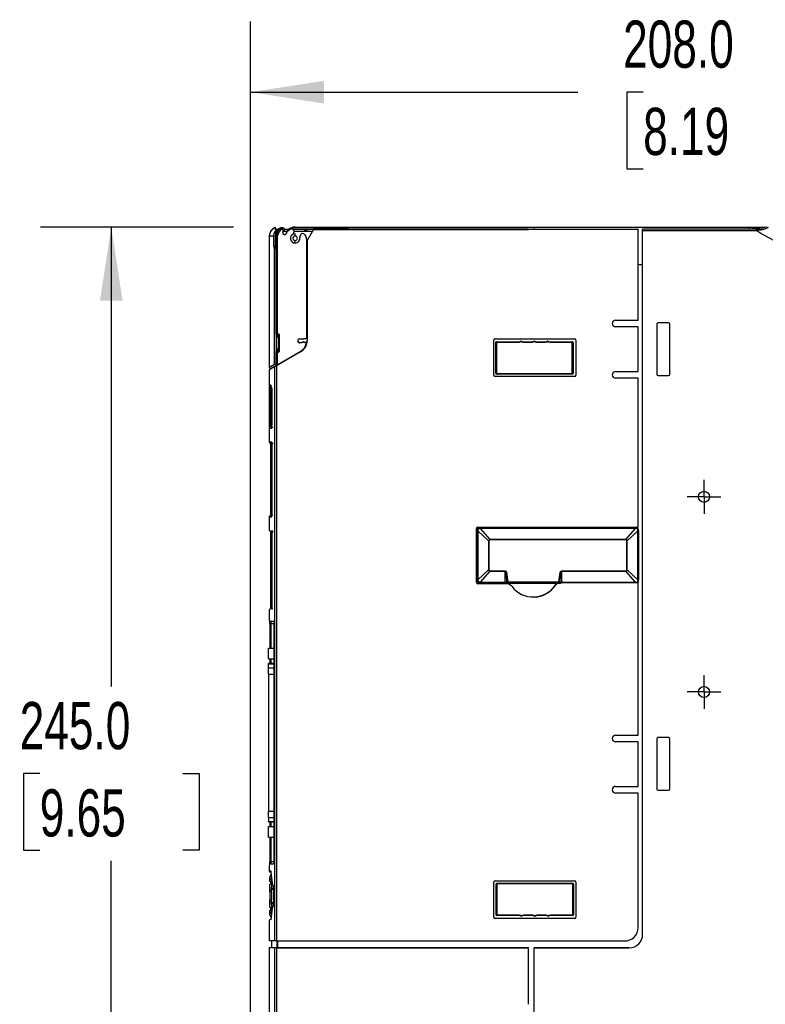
# Model space of a CAD drawing. Header units: millimetres. Extents: x 0 to 1397, y 0 to 1080.
# Tile 16 of 28: x 814 to 981, y 364 to 584. Entities that reach past the tile are written whole.
import ezdxf

# ---------------------------------------------------------------- set-up
doc = ezdxf.new("R2010")
doc.units = ezdxf.units.MM
doc.header["$LTSCALE"] = 5
doc.linetypes.add('CENTERX2', pattern=[20.32, 12.7, -2.54, 2.54, -2.54])
doc.layers.add('CENTER', color=40, linetype='CENTERX2')
doc.layers.add('DIMENSIONS', color=140, linetype='Continuous', lineweight=25)
doc.styles.add('SLDTEXTSTYLE0', font='TXT', dxfattribs={"width": 0.7})
doc.dimstyles.new('SLDDIMSTYLE1', dxfattribs={"dimtxt": 10.790039, "dimasz": 16.51, "dimexe": 0, "dimexo": 0.0625, "dimgap": 2.69751, "dimtad": 0, "dimtih": 1, "dimtoh": 1, "dimrnd": 1e-09, "dimzin": 4, "dimdsep": 46, "dimtxsty": 'SLDTEXTSTYLE0', "dimsah": 1, "dimcen": 0.09, "dimadec": 0, "dimazin": 1, "dimtfac": 1, "dimtofl": 0, "dimtmove": 0, "dimatfit": 3, "dimfxl": 0, "dimfrac": 2, "dimtolj": 1, "dimtzin": 12, "dimarcsym": 0})

# ---------------------------------------------------------------- blocks, each defined once
blk = doc.blocks.new('_D_10')
at = {"layer": 'DIMENSIONS'}
for p, q in [((865.91, 307.18), (865.91, 583.91)), ((1073.93, 544.2), (1073.93, 583.91)), ((865.91, 568.04), (939.27, 568.04)), ((953.89, 568.04), (950.27, 568.04)), ((950.27, 568.04), (950.27, 550.89)), ((985.95, 568.04), (989.58, 568.04)), ((989.58, 568.04), (989.58, 550.89)), ((1073.93, 568.04), (1000.58, 568.04)), ((950.27, 550.89), (953.89, 550.89)), ((989.58, 550.89), (985.95, 550.89))]:
    blk.add_line(p, q, dxfattribs=at)
for points in [[(865.91, 568.04), (882.42, 565.5), (882.42, 570.58)], [(1073.93, 568.04), (1057.42, 570.58), (1057.42, 565.5)]]:
    blk.add_solid(points, dxfattribs=at)
at = {"layer": 'DIMENSIONS', "char_height": 10.583, "attachment_point": 1, "style": 'SLDTEXTSTYLE0'}
for s, insert in [('208.0', (949.4, 584.1)), ('8.19', (953.89, 564.53))]:
    blk.add_mtext(s, dxfattribs=dict(at, insert=insert))
blk = doc.blocks.new('_D_12')
at = {"layer": 'DIMENSIONS'}
for p, q in [((862.1, 537.78), (818.85, 537.78)), ((834.72, 537.78), (834.72, 434.84)), ((818.69, 415.28), (815.07, 415.28)), ((815.07, 415.28), (815.07, 398.13)), ((850.75, 415.28), (854.38, 415.28)), ((854.38, 415.28), (854.38, 398.13)), ((815.07, 398.13), (818.69, 398.13)), ((854.38, 398.13), (850.75, 398.13)), ((834.72, 292.78), (834.72, 395.71)), ((865.33, 292.78), (818.85, 292.78))]:
    blk.add_line(p, q, dxfattribs=at)
for points in [[(834.72, 537.78), (832.18, 521.27), (837.26, 521.27)], [(834.72, 292.78), (837.26, 309.29), (832.18, 309.29)]]:
    blk.add_solid(points, dxfattribs=at)
at = {"layer": 'DIMENSIONS', "char_height": 10.583, "attachment_point": 1, "style": 'SLDTEXTSTYLE0'}
for s, insert in [('245.0', (814.2, 431.34)), ('9.65', (818.69, 411.77))]:
    blk.add_mtext(s, dxfattribs=dict(at, insert=insert))
blk = doc.blocks.new('SW_CENTERMARKSYMBOL_6')
at = {"layer": 'CENTER', "color": 0}
for p, q in [((0, 2.54), (0, 3.79)), ((0, 0), (0, 2.54)), ((-2.54, 0), (-3.79, 0)), ((0, 0), (-2.54, 0)), ((0, 0), (0, -2.54)), ((0, 0), (2.54, 0)), ((2.54, 0), (3.79, 0)), ((0, -2.54), (0, -3.79))]:
    blk.add_line(p, q, dxfattribs=at)
blk = doc.blocks.new('SW_CENTERMARKSYMBOL_7')
at = {"layer": 'CENTER', "color": 0}
for p, q in [((0, 2.54), (0, 3.79)), ((0, 0), (0, 2.54)), ((-2.54, 0), (-3.79, 0)), ((0, 0), (-2.54, 0)), ((0, 0), (0, -2.54)), ((0, 0), (2.54, 0)), ((2.54, 0), (3.79, 0)), ((0, -2.54), (0, -3.79))]:
    blk.add_line(p, q, dxfattribs=at)

msp = doc.modelspace()

# ---------------------------------------------------------------- linework, layer by layer
for p, q in [((871.607, 537.607), (871.322, 537.598)), ((871.331, 537.596), (871.328, 537.614)), ((871.528, 536.825), (871.528, 536.384)), ((871.77, 536.825), (871.528, 536.825)), ((871.528, 536.825), (871.528, 536.384)), ((871.889, 536.825), (871.914, 536.811)), ((871.914, 536.825), (871.889, 536.825)), ((871.914, 536.825), (871.914, 536.811)), ((871.922, 536.825), (871.914, 536.825)), ((872.006, 537.368), (872.006, 537.156)), ((872.006, 537.368), (872.252, 537.368)), ((872.468, 537.358), (872.627, 537.608)), ((873.255, 537.606), (872.627, 537.608)), ((872.627, 537.608), (873.246, 537.607)), ((872.966, 537.295), (872.918, 537.295)), ((872.966, 537.295), (873.248, 537.569)), ((873.131, 536.677), (873.216, 536.837)), ((874.239, 536.825), (873.209, 536.825)), ((873.216, 536.837), (873.226, 536.853)), ((873.226, 536.853), (873.413, 537.025)), ((873.248, 537.569), (873.255, 537.606)), ((873.413, 537.025), (873.447, 537.043)), ((873.536, 537.187), (873.54, 537.21)), ((873.54, 537.21), (873.544, 537.229)), ((873.545, 537.368), (874.55, 537.368)), ((873.948, 536.436), (873.876, 536.301)), ((873.999, 536.588), (873.948, 536.436)), ((873.948, 536.436), (873.948, 536.436)), ((873.999, 536.588), (873.999, 536.588)), ((874.118, 536.746), (874.118, 536.746)), ((874.84, 537.294), (874.261, 536.846)), ((874.261, 536.846), (874.261, 536.846)), ((874.84, 537.294), (874.978, 537.363)), ((875.504, 537.294), (874.84, 537.294)), ((874.978, 537.363), (874.978, 537.363)), ((880.284, 537.659), (875.191, 537.659)), ((875.373, 537.368), (880.116, 537.368)), ((875.544, 536.341), (875.674, 536.799)), ((875.676, 537.011), (875.676, 537.011)), ((878.226, 536.825), (875.679, 536.825)), ((875.921, 537.777), (952.719, 537.777)), ((878.231, 536.825), (878.226, 536.825)), ((878.291, 536.825), (878.231, 536.825)), ((879.803, 536.825), (878.292, 536.825)), ((880.064, 537.277), (878.621, 534.777)), ((880.064, 537.277), (880.284, 537.659)), ((952.754, 537.277), (880.064, 537.277)), ((880.082, 537.283), (880.249, 537.573)), ((880.082, 537.283), (928.102, 537.283)), ((887.885, 537.572), (880.249, 537.573)), ((887.885, 537.368), (887.885, 537.572)), ((928.102, 537.367), (887.885, 537.368)), ((928.102, 537.367), (928.102, 537.283)), ((929.504, 537.334), (929.475, 537.752)), ((929.504, 537.752), (929.475, 537.752)), ((929.504, 537.334), (929.504, 537.752)), ((929.504, 537.752), (977.687, 537.752)), ((929.504, 537.334), (952.75, 537.334)), ((952.719, 537.777), (952.721, 537.752)), ((952.75, 537.334), (952.754, 537.277)), ((952.754, 516.927), (952.754, 537.277)), ((953.255, 537.752), (953.255, 537.777)), ((953.745, 537.752), (953.743, 537.777)), ((977.687, 537.334), (953.774, 537.334)), ((953.774, 529.326), (953.774, 537.334)), ((953.778, 379.253), (953.778, 537.043)), ((953.778, 537.043), (979.372, 537.043)), ((977.687, 537.334), (977.687, 537.752)), ((977.687, 537.752), (981.152, 537.752)), ((979.372, 537.334), (977.687, 537.334)), ((979.372, 537.043), (979.372, 537.334)), ((979.372, 537.043), (980.519, 536.28)), ((870.124, 535.797), (870.117, 506.412)), ((871.14, 533.545), (871.14, 535.795)), ((871.431, 535.795), (871.43, 533.545)), ((871.431, 535.795), (871.698, 535.795)), ((871.692, 513.795), (871.698, 535.795)), ((871.983, 513.795), (871.988, 535.795)), ((873.876, 536.301), (873.876, 536.301)), ((875.924, 536.294), (875.583, 536.234)), ((875.924, 535.794), (875.924, 536.294)), ((875.924, 534.294), (875.924, 534.794)), ((876.959, 535.47), (876.959, 535.47)), ((877.126, 536.019), (876.971, 535.578)), ((876.971, 535.578), (876.971, 535.578)), ((877.126, 536.019), (877.126, 536.019)), ((878.062, 536.072), (878.062, 536.072)), ((878.234, 535.923), (878.307, 535.892)), ((878.519, 513.053), (878.524, 534.716)), ((878.524, 534.716), (878.524, 534.842)), ((878.621, 534.777), (878.621, 512.417)), ((871.43, 533.545), (871.14, 533.545)), ((871.256, 507.07), (871.263, 532.86)), ((953.778, 529.326), (952.754, 529.326)), ((953.778, 379.253), (953.778, 529.326)), ((947.731, 516.927), (952.754, 516.927)), ((952.754, 515.427), (947.731, 515.427)), ((952.754, 505.427), (952.754, 515.427)), ((956.947, 516.017), (956.947, 504.817)), ((959.553, 516.317), (957.247, 516.317)), ((959.853, 504.817), (959.853, 516.017)), ((871.795, 513.795), (871.692, 513.795)), ((871.749, 509.895), (871.75, 513.695)), ((871.75, 513.171), (871.749, 510.419)), ((871.75, 513.695), (871.75, 513.695)), ((871.75, 513.636), (871.75, 513.312)), ((872.204, 513.795), (871.795, 513.795)), ((871.849, 510.419), (871.85, 513.171)), ((871.85, 513.707), (871.85, 513.383)), ((871.85, 513.707), (872.192, 513.707)), ((871.85, 513.383), (872.164, 513.383)), ((871.85, 513.171), (872.158, 513.171)), ((871.983, 513.795), (872.22, 513.795)), ((872.158, 513.171), (872.158, 510.419)), ((872.164, 513.383), (872.192, 513.707)), ((872.22, 513.795), (872.204, 513.795)), ((872.257, 510.419), (872.258, 513.171)), ((872.263, 513.312), (872.292, 513.636)), ((872.304, 513.695), (872.32, 513.695)), ((872.32, 513.695), (872.319, 509.895)), ((876.903, 512.745), (877.296, 512.766)), ((877.296, 512.766), (877.323, 512.767)), ((877.984, 512.818), (878.34, 512.854)), ((920.421, 504.577), (920.421, 512.477)), ((920.721, 512.777), (938.521, 512.777)), ((921.021, 512.087), (921.021, 511.93)), ((921.021, 512.087), (926.011, 512.087)), ((926.011, 511.93), (926.011, 512.087)), ((926.521, 512.07), (926.477, 512.228)), ((926.564, 512.228), (926.521, 512.07)), ((927.03, 511.93), (927.03, 512.087)), ((927.03, 512.087), (929.011, 512.087)), ((929.011, 511.93), (929.011, 512.087)), ((929.521, 512.07), (929.477, 512.228)), ((929.564, 512.228), (929.521, 512.07)), ((930.03, 511.93), (930.03, 512.087)), ((930.03, 512.087), (932.011, 512.087)), ((932.011, 511.93), (932.011, 512.087)), ((932.521, 512.07), (932.477, 512.228)), ((932.564, 512.228), (932.521, 512.07)), ((933.03, 511.93), (933.03, 512.087)), ((933.03, 512.087), (938.021, 512.087)), ((938.021, 511.93), (938.021, 512.087)), ((938.821, 512.477), (938.821, 504.577)), ((871.691, 509.895), (871.749, 509.895)), ((871.691, 507.015), (871.691, 509.895)), ((871.749, 510.278), (871.749, 509.954)), ((871.749, 509.895), (871.749, 509.895)), ((871.751, 509.875), (871.751, 509.875)), ((872.158, 510.419), (871.849, 510.419)), ((872.163, 510.207), (871.849, 510.207)), ((871.849, 509.883), (871.849, 510.207)), ((872.191, 509.883), (871.849, 509.883)), ((872.073, 507.024), (877.018, 509.878)), ((872.191, 509.883), (872.163, 510.207)), ((872.291, 509.953), (872.263, 510.278)), ((872.319, 509.895), (872.303, 509.895)), ((876.94, 511.886), (876.922, 511.886)), ((877.349, 511.907), (876.94, 511.886)), ((876.94, 511.886), (876.94, 511.886)), ((877.349, 511.907), (877.349, 511.907)), ((877.589, 511.999), (877.589, 511.999)), ((877.811, 512.016), (877.811, 512.016)), ((878.062, 511.962), (878.023, 511.96)), ((878.21, 511.976), (878.062, 511.962)), ((878.062, 511.962), (878.062, 511.962)), ((878.21, 511.976), (878.21, 511.976)), ((878.425, 511.818), (878.425, 511.818)), ((921.021, 511.93), (920.863, 511.93)), ((920.863, 504.98), (920.863, 511.93)), ((921.021, 511.93), (921.021, 504.98)), ((926.011, 511.93), (921.021, 511.93)), ((929.011, 511.93), (927.03, 511.93)), ((932.011, 511.93), (930.03, 511.93)), ((938.021, 511.93), (933.03, 511.93)), ((938.178, 511.93), (938.021, 511.93)), ((938.021, 504.98), (938.021, 511.93)), ((938.178, 511.93), (938.178, 504.98)), ((877.121, 509.818), (871.752, 506.719)), ((871.844, 509.795), (871.849, 509.795)), ((871.849, 509.795), (872.204, 509.795)), ((871.981, 506.989), (871.982, 509.795)), ((872.204, 509.795), (872.219, 509.795)), ((871.26, 506.435), (870.121, 505.777)), ((870.121, 505.777), (870.121, 489.647)), ((871.752, 506.719), (871.26, 506.435)), ((871.26, 506.435), (871.26, 377.777)), ((871.528, 506.717), (871.528, 506.59)), ((871.752, 506.719), (871.752, 377.777)), ((871.914, 506.94), (871.914, 506.812)), ((871.973, 506.967), (872.073, 507.024)), ((871.981, 506.989), (872.073, 507.024)), ((947.731, 505.427), (952.754, 505.427)), ((938.521, 504.277), (920.721, 504.277)), ((920.863, 504.98), (921.021, 504.98)), ((921.021, 504.98), (921.021, 504.823)), ((921.021, 504.98), (938.021, 504.98)), ((938.021, 504.823), (921.021, 504.823)), ((938.021, 504.823), (938.021, 504.98)), ((938.021, 504.98), (938.178, 504.98)), ((952.754, 503.927), (947.731, 503.927)), ((952.754, 470.557), (952.754, 503.927)), ((957.247, 504.517), (959.553, 504.517)), ((870.193, 493.477), (870.193, 501.777)), ((870.193, 501.777), (870.493, 501.777)), ((870.392, 502.307), (870.393, 502.311)), ((870.493, 493.477), (870.493, 501.777)), ((870.713, 501.777), (870.493, 501.777)), ((870.708, 501.777), (870.708, 493.477)), ((870.711, 501.777), (870.711, 493.477)), ((870.193, 493.477), (870.493, 493.477)), ((870.713, 493.477), (870.493, 493.477)), ((870.121, 489.647), (870.609, 489.647)), ((870.364, 488.847), (870.364, 473.579)), ((870.364, 488.847), (870.664, 488.847)), ((870.907, 489.347), (870.438, 489.347)), ((870.664, 473.579), (870.664, 488.847)), ((870.664, 488.847), (870.702, 488.847)), ((870.702, 488.847), (870.702, 473.579)), ((870.702, 488.847), (870.704, 488.847)), ((870.704, 488.847), (870.704, 473.579)), ((870.121, 472.779), (870.121, 469.907)), ((870.609, 472.779), (870.121, 472.779)), ((870.364, 473.579), (870.664, 473.579)), ((870.732, 473.079), (870.438, 473.079)), ((870.702, 473.579), (870.664, 473.579)), ((870.704, 473.579), (870.702, 473.579)), ((916.531, 458.157), (916.531, 470.257)), ((916.831, 470.557), (952.754, 470.557)), ((917.35, 470.211), (917.113, 470.195)), ((917.35, 470.355), (917.35, 470.211)), ((917.35, 470.355), (952.211, 470.355)), ((917.35, 470.211), (919.557, 467.734)), ((952.211, 470.211), (917.35, 470.211)), ((950.004, 467.734), (952.211, 470.211)), ((952.211, 470.211), (952.211, 470.355)), ((952.449, 470.195), (952.211, 470.211)), ((870.364, 469.107), (870.364, 452.707)), ((870.365, 469.107), (870.664, 469.107)), ((870.907, 469.607), (870.438, 469.607)), ((870.664, 452.707), (870.664, 469.107)), ((870.702, 469.107), (870.702, 452.707)), ((870.704, 469.107), (870.704, 452.707)), ((916.875, 469.722), (916.73, 469.722)), ((916.73, 458.692), (916.73, 469.722)), ((916.893, 469.976), (916.875, 469.722)), ((919.253, 467.434), (916.875, 469.722)), ((916.875, 469.722), (916.875, 458.692)), ((952.686, 469.722), (950.308, 467.434)), ((952.686, 469.722), (952.668, 469.976)), ((952.686, 458.692), (952.686, 469.722)), ((952.831, 469.722), (952.686, 469.722)), ((952.831, 469.722), (952.831, 458.692)), ((919.253, 467.434), (919.253, 460.98)), ((919.309, 467.434), (919.253, 467.434)), ((919.309, 467.434), (919.309, 460.98)), ((950.004, 467.734), (919.557, 467.734)), ((919.557, 467.68), (919.557, 467.734)), ((950.004, 467.68), (919.557, 467.68)), ((950.004, 467.68), (950.004, 467.734)), ((950.253, 460.98), (950.253, 467.434)), ((950.253, 467.434), (950.308, 467.434)), ((950.308, 460.98), (950.308, 467.434)), ((916.875, 458.692), (919.253, 460.98)), ((919.557, 460.68), (917.35, 458.203)), ((919.309, 460.98), (919.253, 460.98)), ((919.557, 460.734), (922.981, 460.734)), ((919.557, 460.734), (919.557, 460.68)), ((919.557, 460.68), (922.981, 460.68)), ((922.981, 460.734), (922.981, 460.68)), ((922.981, 458.203), (922.981, 460.68)), ((935.581, 460.734), (935.581, 460.68)), ((935.581, 460.734), (950.004, 460.734)), ((935.581, 460.68), (935.581, 458.203)), ((935.581, 460.68), (950.004, 460.68)), ((950.004, 460.734), (950.004, 460.68)), ((952.211, 458.203), (950.004, 460.68)), ((950.253, 460.98), (950.308, 460.98)), ((950.308, 460.98), (952.686, 458.692)), ((916.73, 458.692), (916.875, 458.692)), ((923.008, 457.857), (916.831, 457.857)), ((916.875, 458.692), (916.893, 458.438)), ((917.35, 458.203), (917.113, 458.219)), ((917.35, 458.203), (922.981, 458.203)), ((917.35, 458.059), (917.35, 458.203)), ((922.981, 458.059), (917.35, 458.059)), ((922.981, 458.059), (922.981, 458.203)), ((923.038, 457.857), (923.008, 457.857)), ((923.56, 457.957), (923.447, 457.957)), ((923.56, 458.257), (923.56, 457.957)), ((923.56, 458.257), (935.001, 458.257)), ((923.56, 457.957), (935.001, 457.957)), ((924.434, 457.279), (924.465, 457.28)), ((934.27, 457.616), (934.299, 457.614)), ((935.001, 457.957), (935.001, 458.257)), ((935.001, 458.257), (935.184, 458.248)), ((935.001, 457.957), (935.096, 457.957)), ((935.581, 458.203), (952.211, 458.203)), ((935.581, 458.092), (935.581, 458.203)), ((935.581, 458.092), (952.211, 458.092)), ((952.211, 458.203), (952.449, 458.219)), ((952.211, 458.092), (952.211, 458.203)), ((952.668, 458.438), (952.686, 458.692)), ((952.686, 458.692), (952.831, 458.692)), ((952.754, 458.232), (952.692, 458.232)), ((952.754, 423.927), (952.754, 458.232)), ((870.365, 452.707), (870.664, 452.707)), ((870.121, 451.907), (870.121, 449.727)), ((870.907, 452.207), (870.438, 452.207)), ((870.249, 448.927), (870.249, 443.432)), ((870.25, 448.927), (870.549, 448.927)), ((870.515, 449.427), (871.302, 449.427)), ((870.549, 448.927), (871.133, 448.927)), ((870.549, 443.432), (870.549, 448.927)), ((871.13, 448.927), (871.13, 395.527)), ((871.134, 448.927), (871.134, 395.527)), ((869.934, 441.032), (869.934, 443.432)), ((869.934, 443.432), (871.13, 443.432)), ((869.934, 441.032), (871.13, 441.032)), ((871.13, 439.972), (869.934, 439.972)), ((869.934, 439.922), (869.934, 439.972)), ((869.934, 439.022), (869.934, 439.922)), ((869.934, 439.922), (871.13, 439.922)), ((870.249, 441.032), (870.249, 439.972)), ((870.549, 439.972), (870.549, 441.032)), ((869.934, 437.602), (869.934, 439.022)), ((869.934, 439.022), (871.13, 439.022)), ((869.934, 437.602), (869.934, 406.862)), ((869.934, 437.602), (871.13, 437.602)), ((947.731, 423.927), (952.754, 423.927)), ((952.754, 422.427), (947.731, 422.427)), ((952.754, 412.427), (952.754, 422.427)), ((956.947, 423.047), (956.947, 411.847)), ((959.553, 423.347), (957.247, 423.347)), ((959.853, 411.847), (959.853, 423.047)), ((947.731, 412.427), (952.754, 412.427)), ((952.754, 410.927), (947.731, 410.927)), ((952.754, 380.777), (952.754, 410.927)), ((957.247, 411.547), (959.553, 411.547)), ((869.934, 405.442), (869.934, 406.862)), ((869.934, 406.862), (871.13, 406.862)), ((869.934, 405.442), (869.934, 404.542)), ((869.934, 405.442), (871.13, 405.442)), ((869.934, 404.492), (869.934, 404.542)), ((869.934, 404.542), (871.13, 404.542)), ((869.934, 404.492), (871.13, 404.492)), ((870.249, 404.492), (870.249, 403.432)), ((870.549, 403.432), (870.549, 404.492)), ((869.934, 401.032), (869.934, 403.432)), ((869.934, 403.432), (871.13, 403.432)), ((869.934, 401.032), (871.13, 401.032)), ((870.249, 401.032), (870.249, 395.527)), ((870.549, 395.527), (870.549, 401.032)), ((870.25, 395.527), (870.549, 395.527)), ((871.133, 395.527), (870.549, 395.527)), ((870.121, 394.727), (870.121, 393.477)), ((870.121, 393.477), (870.418, 393.477)), ((870.47, 393.251), (870.469, 393.236)), ((870.47, 393.251), (870.779, 390.634)), ((871.302, 395.027), (870.515, 395.027)), ((870.251, 392.232), (870.632, 392.232)), ((870.251, 391.782), (870.251, 392.232)), ((870.251, 391.482), (870.251, 391.782)), ((870.251, 391.782), (870.632, 391.782)), ((870.251, 391.482), (870.632, 391.482)), ((870.251, 391.082), (870.251, 391.482)), ((870.251, 391.082), (870.632, 391.082)), ((870.401, 392.677), (870.401, 392.232)), ((870.401, 391.082), (870.401, 390.777)), ((870.402, 390.777), (870.701, 390.777)), ((870.632, 391.34), (870.632, 391.482)), ((870.632, 391.34), (870.632, 389.879)), ((920.421, 383.077), (920.421, 390.977)), ((920.721, 391.277), (938.521, 391.277)), ((921.121, 390.734), (921.121, 390.577)), ((921.121, 390.734), (938.121, 390.734)), ((938.121, 390.577), (938.121, 390.734)), ((938.821, 390.977), (938.821, 383.077)), ((870.251, 389.282), (870.251, 390.512)), ((870.251, 390.512), (870.632, 390.512)), ((870.251, 389.282), (870.632, 389.282)), ((870.251, 389.279), (870.251, 389.282)), ((870.251, 388.782), (870.251, 389.279)), ((870.251, 389.279), (870.632, 389.279)), ((870.251, 388.782), (870.632, 388.782)), ((870.251, 388.782), (870.251, 386.982)), ((870.632, 389.521), (870.632, 389.879)), ((870.632, 389.879), (871.095, 389.879)), ((870.632, 389.521), (870.632, 389.282)), ((870.632, 389.521), (871.075, 389.521)), ((870.632, 389.282), (871.075, 389.282)), ((870.632, 388.782), (870.632, 389.279)), ((870.632, 389.279), (871.075, 389.279)), ((870.632, 388.782), (870.632, 386.982)), ((871.075, 389.777), (871.075, 385.977)), ((871.079, 389.777), (871.079, 385.977)), ((921.121, 390.577), (920.963, 390.577)), ((920.963, 383.627), (920.963, 390.577)), ((921.121, 390.577), (921.121, 383.627)), ((938.121, 390.577), (921.121, 390.577)), ((938.278, 390.577), (938.121, 390.577)), ((938.121, 383.627), (938.121, 390.577)), ((938.278, 390.577), (938.278, 383.627)), ((870.251, 386.484), (870.251, 386.982)), ((870.251, 386.982), (870.632, 386.982)), ((870.251, 386.484), (870.632, 386.484)), ((870.251, 386.482), (870.251, 386.484)), ((870.251, 386.482), (870.632, 386.482)), ((870.251, 385.252), (870.251, 386.482)), ((870.632, 386.484), (870.632, 386.982)), ((870.632, 386.484), (871.075, 386.484)), ((870.632, 386.482), (871.075, 386.482)), ((870.632, 386.482), (870.632, 386.243)), ((870.632, 385.885), (870.632, 386.243)), ((870.632, 386.243), (871.075, 386.243)), ((870.251, 385.252), (870.632, 385.252)), ((870.251, 384.282), (870.251, 384.682)), ((870.251, 384.682), (870.632, 384.682)), ((870.251, 383.982), (870.251, 384.282)), ((870.251, 384.282), (870.632, 384.282)), ((870.401, 384.977), (870.401, 384.682)), ((870.402, 384.977), (870.701, 384.977)), ((870.779, 385.12), (870.47, 382.503)), ((870.632, 385.885), (870.632, 384.423)), ((870.632, 385.885), (871.094, 385.885)), ((870.632, 384.282), (870.632, 384.423)), ((870.778, 385.14), (870.783, 385.177)), ((870.121, 382.277), (870.121, 377.777)), ((870.251, 383.982), (870.632, 383.982)), ((870.251, 383.532), (870.251, 383.982)), ((870.251, 383.532), (870.632, 383.532)), ((870.401, 383.532), (870.401, 383.077)), ((938.521, 382.777), (920.721, 382.777)), ((920.963, 383.627), (921.121, 383.627)), ((921.121, 383.627), (921.121, 383.47)), ((921.121, 383.627), (926.111, 383.627)), ((926.111, 383.47), (921.121, 383.47)), ((926.111, 383.627), (926.111, 383.47)), ((926.577, 383.329), (926.621, 383.487)), ((926.621, 383.487), (926.664, 383.329)), ((927.13, 383.627), (929.111, 383.627)), ((927.13, 383.627), (927.13, 383.47)), ((929.111, 383.47), (927.13, 383.47)), ((929.111, 383.627), (929.111, 383.47)), ((929.577, 383.329), (929.621, 383.487)), ((929.621, 383.487), (929.664, 383.329)), ((930.13, 383.627), (932.111, 383.627)), ((930.13, 383.627), (930.13, 383.47)), ((932.111, 383.47), (930.13, 383.47)), ((932.111, 383.627), (932.111, 383.47)), ((932.577, 383.329), (932.621, 383.487)), ((932.621, 383.487), (932.664, 383.329)), ((933.13, 383.627), (938.121, 383.627)), ((933.13, 383.627), (933.13, 383.47)), ((938.121, 383.47), (933.13, 383.47)), ((938.121, 383.47), (938.121, 383.627)), ((938.121, 383.627), (938.278, 383.627)), ((871.26, 377.777), (870.121, 377.777)), ((870.629, 377.777), (870.629, 376.24)), ((871.752, 377.777), (871.26, 377.777)), ((871.752, 377.777), (949.752, 377.777)), ((871.858, 376.237), (871.858, 377.777)), ((872.006, 376.214), (872.006, 377.777)), ((949.752, 377.777), (949.752, 377.777)), ((949.753, 377.777), (949.754, 377.777)), ((953.778, 379.253), (953.778, 379.253)), ((870.637, 376.24), (870.114, 376.213)), ((870.121, 376.226), (870.121, 292.954)), ((871.26, 376.212), (871.26, 292.962)), ((872.006, 376.229), (871.752, 376.212)), ((871.752, 376.215), (871.752, 293.911)), ((928.221, 376.212), (871.752, 376.212)), ((871.858, 376.237), (872.006, 376.245)), ((872.006, 376.214), (928.221, 376.214)), ((928.221, 376.212), (928.221, 376.214)), ((928.221, 363.577), (928.221, 376.212)), ((929.508, 376.253), (929.508, 376.254)), ((929.508, 293.777), (929.508, 376.254)), ((950.778, 376.254), (929.508, 376.254)), ((929.508, 293.777), (929.508, 376.253)), ((929.508, 376.253), (950.779, 376.253)), ((950.779, 376.253), (950.778, 376.254))]:
    msp.add_line(p, q)
at = {"flags": 128}
for points in [[(871.14, 535.795), (871.24, 536.413), (871.528, 536.972)], [(871.466, 537.648), (871.385, 537.641), (871.326, 537.62)], [(871.705, 537.504), (871.72, 537.478), (871.765, 537.401), (871.869, 537.219), (872.006, 536.983)], [(871.72, 537.478), (871.715, 537.488), (871.705, 537.504)], [(872.006, 536.983), (871.897, 537.172), (871.799, 537.34), (871.743, 537.438), (871.72, 537.478)], [(872.468, 537.358), (872.471, 537.346), (872.489, 537.335), (872.519, 537.324), (872.564, 537.315), (872.711, 537.3), (872.918, 537.295)], [(873.536, 537.187), (873.508, 537.105), (873.447, 537.043)], [(874.261, 536.846), (874.195, 536.788), (874.118, 536.746)], [(875.191, 537.659), (875.192, 537.663), (875.198, 537.668), (875.221, 537.677)], [(981.152, 537.752), (979.467, 537.523), (977.687, 537.334)], [(981.228, 537.437), (980.469, 537.365), (979.372, 537.334)], [(981.26, 537.296), (980.344, 537.143), (979.372, 537.043)], [(981.26, 537.296), (981.203, 537.313), (981.162, 537.331), (981.142, 537.344), (981.128, 537.357), (981.121, 537.37), (981.12, 537.381), (981.131, 537.397), (981.152, 537.411), (981.228, 537.437)], [(981.33, 537.777), (981.628, 537.77), (981.735, 537.76), (981.813, 537.747), (981.878, 537.725), (981.894, 537.712), (981.9, 537.699), (981.85, 537.647), (981.228, 537.437)], [(871.14, 535.795), (870.237, 535.796), (870.237, 535.796)], [(871.698, 535.795), (871.738, 535.795), (871.805, 535.795), (871.891, 535.795), (871.988, 535.795)], [(876.971, 535.578), (876.958, 535.525), (876.959, 535.47)], [(878.234, 535.923), (878.162, 536.013), (878.062, 536.072)], [(878.524, 534.716), (878.451, 535.337), (878.234, 535.923)], [(871.692, 513.795), (871.732, 513.795), (871.799, 513.795), (871.886, 513.795), (871.983, 513.795)], [(871.75, 513.695), (871.75, 513.68), (871.75, 513.636)], [(871.75, 513.312), (871.75, 513.248), (871.75, 513.171)], [(871.85, 513.171), (871.831, 513.171), (871.812, 513.171), (871.795, 513.171), (871.779, 513.171), (871.767, 513.171), (871.758, 513.171), (871.752, 513.171), (871.75, 513.171)], [(871.85, 513.707), (871.825, 513.772), (871.795, 513.795)], [(871.795, 513.779), (871.81, 513.781), (871.824, 513.77), (871.838, 513.745), (871.85, 513.707)], [(871.85, 513.171), (871.85, 513.229), (871.85, 513.286), (871.85, 513.337), (871.85, 513.383)], [(872.158, 513.171), (872.16, 513.284), (872.164, 513.383)], [(872.158, 513.171), (872.195, 513.171), (872.226, 513.171), (872.248, 513.171), (872.258, 513.171)], [(872.244, 513.787), (872.221, 513.792), (872.199, 513.789)], [(872.258, 513.171), (872.259, 513.248), (872.263, 513.312)], [(872.292, 513.636), (872.297, 513.68), (872.304, 513.695)], [(877.323, 512.767), (877.432, 512.752), (877.534, 512.711)], [(877.756, 512.727), (877.863, 512.789), (877.984, 512.818)], [(926.521, 512.07), (926.275, 511.965), (926.011, 511.93)], [(927.03, 511.93), (926.766, 511.965), (926.521, 512.07)], [(929.521, 512.07), (929.275, 511.965), (929.011, 511.93)], [(930.03, 511.93), (929.766, 511.965), (929.521, 512.07)], [(932.521, 512.07), (932.275, 511.965), (932.011, 511.93)], [(933.03, 511.93), (932.766, 511.965), (932.521, 512.07)], [(871.749, 510.419), (871.749, 510.343), (871.749, 510.278)], [(871.849, 510.419), (871.83, 510.419), (871.811, 510.419), (871.794, 510.419), (871.779, 510.419), (871.766, 510.419), (871.757, 510.419), (871.751, 510.419), (871.749, 510.419)], [(871.749, 509.954), (871.749, 509.91), (871.749, 509.895)], [(871.849, 510.207), (871.849, 510.229), (871.849, 510.253), (871.849, 510.278), (871.849, 510.305), (871.849, 510.332), (871.849, 510.361), (871.849, 510.39), (871.849, 510.419)], [(871.849, 509.795), (871.849, 509.796), (871.849, 509.801), (871.849, 509.808), (871.849, 509.818), (871.849, 509.83), (871.849, 509.846), (871.849, 509.863), (871.849, 509.883)], [(872.163, 510.207), (872.159, 510.306), (872.158, 510.419)], [(872.158, 510.419), (872.194, 510.419), (872.225, 510.419), (872.247, 510.419), (872.257, 510.419)], [(872.263, 510.278), (872.259, 510.342), (872.257, 510.419)], [(872.303, 509.895), (872.296, 509.91), (872.291, 509.953)], [(877.589, 511.999), (877.476, 511.935), (877.349, 511.907)], [(878.023, 511.96), (877.913, 511.974), (877.811, 512.016)], [(872.198, 509.801), (872.222, 509.799), (872.243, 509.803)], [(870.117, 506.415), (870.402, 506.579), (871.256, 507.07)], [(870.567, 506.155), (870.801, 506.291), (871.5, 506.693)], [(871.691, 507.015), (871.338, 506.982), (871.277, 507.016), (871.261, 507.04), (871.257, 507.054), (871.256, 507.062), (871.256, 507.07)], [(871.914, 506.94), (871.802, 506.876), (871.694, 506.813), (871.61, 506.765), (871.528, 506.717)], [(871.973, 506.967), (871.946, 506.953), (871.914, 506.94)], [(870.614, 492.677), (870.552, 492.677), (870.493, 492.677), (870.439, 492.677), (870.39, 492.677), (870.344, 492.677), (870.303, 492.677), (870.265, 492.677), (870.233, 492.677)], [(870.907, 489.347), (870.933, 489.325), (870.941, 489.306)], [(917.116, 470.346), (917.114, 470.294), (917.113, 470.195)], [(952.449, 470.195), (952.447, 470.294), (952.445, 470.346)], [(870.625, 469.566), (870.619, 469.588), (870.603, 469.607)], [(870.907, 469.607), (870.93, 469.59), (870.942, 469.566)], [(916.893, 469.976), (916.794, 469.974), (916.741, 469.972)], [(952.82, 469.972), (952.768, 469.974), (952.668, 469.976)], [(922.981, 460.734), (923.019, 460.727), (923.057, 460.707), (923.132, 460.626), (923.262, 460.343), (923.56, 458.257)], [(922.981, 460.68), (922.99, 460.679), (922.999, 460.674), (923.017, 460.656), (923.052, 460.584), (923.121, 460.296), (923.199, 459.638), (923.27, 458.243)], [(935.001, 458.257), (935.297, 460.335), (935.429, 460.625), (935.504, 460.707), (935.542, 460.727), (935.581, 460.734)], [(935.291, 458.243), (935.36, 459.614), (935.439, 460.288), (935.508, 460.582), (935.544, 460.656), (935.562, 460.674), (935.572, 460.679), (935.581, 460.68)], [(916.893, 458.438), (916.794, 458.44), (916.741, 458.442)], [(917.113, 458.219), (917.114, 458.12), (917.116, 458.068)], [(923.27, 458.243), (923.31, 458.245), (923.377, 458.248)], [(923.317, 457.971), (923.401, 457.973), (923.457, 457.977)], [(923.377, 458.248), (923.463, 458.252), (923.56, 458.257)], [(935.104, 457.977), (935.161, 457.973), (935.223, 457.971)], [(935.184, 458.248), (935.251, 458.245), (935.291, 458.243)], [(952.446, 458.105), (952.447, 458.12), (952.449, 458.219)], [(952.668, 458.438), (952.768, 458.44), (952.82, 458.442)], [(952.82, 458.442), (952.78, 458.295), (952.742, 458.232)], [(870.942, 452.248), (870.93, 452.224), (870.907, 452.207)], [(870.25, 448.927), (870.246, 449.23), (870.236, 449.489)], [(871.302, 449.427), (871.333, 449.411), (871.349, 449.387)], [(870.418, 393.477), (870.445, 393.418), (870.47, 393.251)], [(871.349, 395.068), (871.333, 395.043), (871.302, 395.027)], [(870.779, 390.634), (870.788, 390.592), (870.798, 390.577)], [(870.783, 390.577), (870.814, 390.48), (870.819, 390.473)], [(871.251, 390.277), (871.281, 390.261), (871.297, 390.236)], [(870.798, 385.177), (870.788, 385.162), (870.779, 385.12)], [(871.297, 385.518), (871.281, 385.493), (871.251, 385.477)], [(926.111, 383.627), (926.375, 383.592), (926.621, 383.487)], [(926.621, 383.487), (926.866, 383.592), (927.13, 383.627)], [(929.111, 383.627), (929.375, 383.592), (929.621, 383.487)], [(929.621, 383.487), (929.866, 383.592), (930.13, 383.627)], [(932.111, 383.627), (932.375, 383.592), (932.621, 383.487)], [(932.621, 383.487), (932.866, 383.592), (933.13, 383.627)], [(871.858, 376.237), (870.93, 376.239), (870.637, 376.24)]]:
    msp.add_lwpolyline(points, dxfattribs=at)
for centre in [(967.535, 477.337), (967.535, 433.587)]:
    msp.add_circle(centre, 1.25)
for centre, radius, start, end in [((872.124, 535.795), 2, 113.53378, 179.45585), ((874.843, 538.361), 3.594, 192.67871, 202.73729), ((873.428, 535.778), 1.997, 113.65887, 179.51379), ((873.682, 535.789), 1.984, 127.71291, 179.82059), ((873.682, 535.783), 1.694, 116.81782, 179.59296), ((872.967, 537.004), 0.29, 26.21906, 90.05751), ((873.541, 536.562), 0.425, 164.25981, 269.98572), ((873.541, 536.562), 0.425, 191.85465, 322.11179), ((872.943, 536.995), 0.315, 329.95345, 25.88501), ((872.977, 536.994), 0.285, 330.34852, 29.00922), ((873.231, 537.256), 0.313, 351.42994, 86.94461), ((873.249, 537.303), 0.304, 345.94496, 88.95784), ((875.924, 535.294), 2.282, 149.98572, 153.8155), ((873.594, 536.64), 0.409, 329.98572, 352.61017), ((875.921, 535.277), 2.5, 106.2602, 141.75685), ((874.198, 536.562), 0.2, 113.34009, 172.61017), ((874.198, 536.562), 0.2, 113.34009, 172.61017), ((873.95, 537.136), 0.425, 293.34009, 312.88148), ((875.187, 536.917), 0.493, 10.97018, 115.05229), ((875.186, 536.908), 0.5, 50.48565, 114.56535), ((825.404, 529.819), 50.401, 8.61436, 8.94914), ((875.921, 535.277), 2.5, 90, 106.2602), ((875.355, 536.407), 0.2, 297.0903, 340.86062), ((875.186, 536.908), 0.5, 347.35489, 50.48802), ((877.604, 535.872), 0.5, 23.48394, 162.94896), ((877.604, 535.872), 0.5, 23.48394, 162.94896), ((878.261, 536.627), 0.5, 23.26674, 156.73326), ((878.261, 536.627), 0.4, 29.58736, 150.41264), ((946.248, 537.086), 7.53, 359.67342, 1.8882), ((873.541, 536.562), 0.425, 269.98572, 322.11179), ((875.924, 535.294), 1.05, 117.0903, 269.98572), ((875.924, 535.294), 1.05, 191.85465, 9.66897), ((875.924, 535.294), 0.5, 89.98607, 270.01393), ((875.924, 535.294), 0.5, 270.00005, 89.99995), ((875.924, 535.294), 1.05, 269.98572, 9.66897), ((877.156, 535.504), 0.2, 158.32905, 189.66897), ((871.581, 537.72), 5.8, 338.32905, 342.94924), ((878.03, 535.771), 0.302, 23.48221, 83.95945), ((1019.025, 603.68), 77.624, 240.26064, 259.71111), ((872.241, 533.389), 1.113, 171.91617, 208.40003), ((870.559, 533.395), 0.884, 322.70691, 9.77296), ((947.731, 516.177), 0.75, 90, 270), ((957.247, 516.017), 0.3, 90, 180), ((959.553, 516.017), 0.3, 0, 90), ((871.85, 513.695), 0.1, 123.19733, 179.98568), ((871.849, 513.696), 0.0988, 122.81969, 180.36102), ((871.838, 513.619), 0.0892, 81.98024, 168.57488), ((871.838, 513.295), 0.0892, 81.95915, 168.56922), ((872.17, 513.287), 0.0963, 15.28362, 93.96988), ((872.468, 513.713), 0.276, 162.72651, 181.21604), ((872.199, 513.611), 0.0964, 15.27777, 93.96088), ((872.204, 513.695), 0.0998, 359.87638, 89.87628), ((872.221, 513.695), 0.0995, 359.70719, 90.48269), ((876.922, 512.316), 0.43, 92.48572, 269.98572), ((876.922, 512.316), 0.43, 191.85465, 272.48572), ((875.621, 512.417), 3, 300, 0), ((877.633, 512.885), 0.2, 240.47667, 308.07754), ((878.319, 513.053), 0.2, 276.14464, 359.98572), ((920.721, 512.477), 0.3, 90, 180), ((921.021, 511.93), 0.157, 90, 180), ((926.011, 512.93), 0.843, 270, 303.60397), ((926.521, 512.165), 0.0764, 55.23387, 125.35312), ((927.03, 512.93), 0.843, 236.41535, 270), ((929.011, 512.93), 0.843, 270, 303.60397), ((929.521, 512.165), 0.0764, 55.23497, 125.3534), ((930.03, 512.93), 0.843, 236.41537, 270), ((932.011, 512.93), 0.843, 270, 303.60397), ((932.521, 512.165), 0.0764, 55.23497, 125.3534), ((933.03, 512.93), 0.843, 236.41537, 270), ((938.021, 511.93), 0.157, 360, 90), ((938.521, 512.477), 0.3, 0, 90), ((871.848, 509.967), 0.172, 204.73308, 268.75397), ((871.837, 510.296), 0.0893, 191.40706, 278.03483), ((871.837, 509.971), 0.0893, 191.40706, 278.03483), ((871.849, 509.895), 0.1, 179.98568, 269.98572), ((872.17, 510.303), 0.0963, 266.00947, 344.7021), ((872.198, 509.979), 0.0963, 266.00308, 344.69795), ((872.467, 509.877), 0.276, 178.75386, 197.25113), ((872.203, 509.895), 0.0998, 270.09627, 0.09474), ((872.22, 509.894), 0.0995, 269.48839, 0.2646), ((875.924, 535.294), 23.43, 272.48572, 273.48572), ((875.519, 512.476), 3, 299.98704, 345.53602), ((877.323, 512.337), 0.43, 273.48572, 308.29262), ((877.713, 511.842), 0.2, 60.47667, 128.06917), ((877.713, 511.842), 0.2, 60.47667, 128.1419), ((878.023, 512.39), 0.43, 240.47667, 275.23572), ((875.924, 535.294), 23.43, 275.23572, 275.59923), ((878.23, 511.777), 0.2, 345.53602, 95.59923), ((878.23, 511.777), 0.2, 11.85465, 95.59923), ((870.417, 506.415), 0.3, 179.96237, 299.98088), ((871.427, 506.809), 0.136, 302.19716, 317.87833), ((872.118, 510.117), 3.131, 262.16241, 267.50311), ((947.731, 504.677), 0.75, 90, 270), ((920.721, 504.577), 0.3, 180, 270), ((921.021, 504.98), 0.157, 180, 270), ((938.021, 504.98), 0.157, 270, 0), ((938.521, 504.577), 0.3, 270, 0), ((957.247, 504.817), 0.3, 180, 270), ((959.553, 504.817), 0.3, 270, 0), ((878.914, 501.89), 8.721, 176.93971, 180.74206), ((870.472, 502.207), 0.273, 178.65411, 226.22457), ((870.648, 502.413), 0.446, 158.3892, 187.33548), ((870.532, 502.577), 0.3, 179.95767, 269.95761), ((870.52, 502.557), 0.317, 226.97649, 269.34937), ((871.611, 502.172), 1.229, 173.97327, 180.86408), ((871.914, 501.917), 1.428, 165.39479, 185.62159), ((881.186, 493.43), 10.993, 179.75344, 181.92022), ((871.717, 492.999), 1.519, 177.66672, 192.25608), ((870.532, 492.677), 0.3, 90.04239, 180.04233), ((871.914, 493.337), 1.428, 174.37508, 194.60854), ((868.932, 493.286), 1.789, 340.10926, 6.13501), ((870.913, 492.678), 0.299, 90.18793, 180.1867), ((870.421, 489.647), 0.3, 180, 270), ((871.286, 488.91), 0.92, 153.61719, 183.93413), ((869.682, 488.983), 0.991, 352.13296, 21.56993), ((868.908, 489.037), 1.806, 353.9531, 19.72588), ((871.168, 488.883), 0.464, 137.25727, 184.46965), ((870.421, 472.779), 0.3, 90, 180), ((871.287, 473.516), 0.922, 176.10168, 206.36158), ((869.493, 473.466), 1.176, 340.78227, 5.51484), ((868.977, 473.38), 1.738, 339.76093, 6.5601), ((871.9, 473.526), 1.196, 177.46245, 200.97335), ((916.831, 470.257), 0.3, 90, 180), ((917.146, 469.941), 0.406, 94.19117, 175.60163), ((917.126, 469.962), 0.233, 93.24637, 176.56064), ((917.363, 467.18), 3.175, 90.23518, 94.45451), ((952.193, 467.057), 3.299, 85.62431, 89.68601), ((952.415, 469.941), 0.406, 4.39844, 85.80854), ((952.435, 469.962), 0.233, 3.43918, 86.75345), ((870.421, 469.907), 0.3, 180, 270), ((870.822, 469.135), 0.455, 135.34784, 184.41445), ((868.935, 469.193), 1.731, 357.14527, 12.43721), ((871.181, 469.136), 0.477, 137.63166, 184.31507), ((920.05, 469.702), 3.32, 175.34268, 179.66401), ((949.511, 469.702), 3.32, 0.33621, 4.65703), ((919.61, 467.376), 0.361, 98.39525, 170.88949), ((919.56, 467.428), 0.252, 90.78602, 178.79397), ((949.95, 467.375), 0.363, 9.291, 81.42426), ((949.999, 467.427), 0.253, 1.53426, 88.88575), ((919.611, 461.039), 0.363, 189.291, 261.42426), ((919.562, 460.987), 0.253, 181.53426, 268.88575), ((950.001, 460.986), 0.252, 270.78602, 358.79397), ((949.952, 461.038), 0.361, 278.39525, 350.88949), ((916.831, 458.157), 0.3, 179.99999, 269.99999), ((920.05, 458.712), 3.32, 180.33621, 184.65703), ((917.146, 458.473), 0.406, 184.39844, 265.80854), ((917.126, 458.452), 0.233, 183.43918, 266.75345), ((917.368, 461.357), 3.299, 265.62431, 269.68601), ((923.027, 458.945), 0.743, 266.44544, 289.14208), ((923.523, 459.43), 1.475, 248.40169, 267.00912), ((923.116, 456.075), 1.785, 42.39631, 93.4712), ((923.147, 456.073), 1.787, 42.49431, 93.49498), ((923.565, 458.252), 0.295, 181.66818, 269.04757), ((929.251, 460.857), 6, 216.61097, 327.2874), ((929.251, 460.857), 5.975, 216.77225, 327.14721), ((935.222, 456.965), 1.153, 120.68303, 145.64839), ((935.256, 456.962), 1.158, 120.76686, 145.71065), ((934.996, 458.252), 0.295, 271.04898, 358.23524), ((934.953, 459.409), 1.459, 275.58988, 295.45545), ((935.534, 458.944), 0.742, 250.85294, 273.55959), ((952.195, 460.504), 2.412, 270.37603, 275.97266), ((952.408, 458.48), 0.378, 275.78174, 318.84807), ((952.435, 458.452), 0.233, 273.24637, 356.56064), ((949.511, 458.712), 3.32, 355.34268, 359.66401), ((870.821, 452.679), 0.455, 175.57356, 224.65581), ((868.816, 452.631), 1.849, 348.05484, 2.36255), ((871.181, 452.678), 0.477, 175.69651, 222.36536), ((870.421, 451.907), 0.3, 90, 180.00001), ((870.421, 449.727), 0.3, 180, 270), ((872.17, 449.122), 1.932, 168.49295, 186.0031), ((869.217, 449.066), 1.339, 354.05784, 15.65283), ((871.633, 448.957), 0.502, 139.92551, 184.15017), ((947.731, 423.177), 0.75, 90, 270), ((957.247, 423.047), 0.3, 90, 180), ((959.553, 423.047), 0.3, 0, 90), ((947.731, 411.677), 0.75, 90, 270), ((957.247, 411.847), 0.3, 180, 270), ((959.553, 411.847), 0.3, 270, 0), ((808.329, 396.07), 61.922, 358.97339, 359.50437), ((868.867, 395.418), 1.685, 346.58232, 3.707), ((871.634, 395.498), 0.502, 175.86132, 220.07121), ((870.421, 394.727), 0.3, 90, 180.00001), ((870.421, 393.477), 0.3, 180, 270), ((871.973, 390.98), 1.57, 187.32867, 197.35281), ((920.721, 390.977), 0.3, 90, 180), ((921.121, 390.577), 0.157, 90, 180), ((938.121, 390.577), 0.157, 360, 90), ((938.521, 390.977), 0.3, 0, 90), ((871.097, 390.576), 0.299, 179.76987, 261.37875), ((871.576, 389.807), 0.499, 139.65246, 184.17251), ((871.392, 384.684), 1.019, 146.1479, 163.30737), ((870.936, 385.14), 0.157, 180.02075, 187.25156), ((871.138, 385.125), 0.359, 104.09033, 172.02187), ((871.097, 385.178), 0.299, 90.25855, 180.25623), ((871.576, 385.948), 0.499, 175.83904, 220.34432), ((870.421, 382.277), 0.3, 90, 180.00004), ((920.721, 383.077), 0.3, 180, 270), ((921.121, 383.627), 0.157, 180, 270), ((926.111, 382.627), 0.843, 56.41537, 90), ((926.621, 383.392), 0.0764, 235.23497, 305.3534), ((927.13, 382.627), 0.843, 90, 123.60397), ((929.111, 382.627), 0.843, 56.41537, 90), ((929.621, 383.392), 0.0764, 235.23497, 305.3534), ((930.13, 382.627), 0.843, 90, 123.60397), ((932.111, 382.627), 0.843, 56.41535, 90), ((932.621, 383.392), 0.0764, 235.23387, 305.35312), ((933.13, 382.627), 0.843, 90, 123.60397), ((938.121, 383.627), 0.157, 270, 0), ((938.521, 383.077), 0.3, 270, 0), ((870.518, 139.236), 236.977, 89.82063, 90.08442)]:
    msp.add_arc(centre, radius, start, end)
for centre, major_axis, ratio, start_param, end_param in [((873.692, 535.795), (2.065, -0.001), 0.9684422, 2.6009637, 2.6086186), ((876.024, 534.842), (-0.001, -2.577), 0.9701384, 1.5707818, 1.9904437), ((949.754, 380.777), (3, 0), 0.9998477, 4.7117006, 6.2831536), ((950.777, 379.254), (2.122, -2.122), 0.9996955, 5.4979394, 7.0684312), ((950.778, 379.254), (2.122, -2.122), 0.9996955, 5.4979394, 7.0684312), ((867.891, -1007.507), (5.128, 1383.728), 0.2569535, 0.0035629, 0.0049479)]:
    msp.add_ellipse(centre, major_axis=major_axis, ratio=ratio, start_param=start_param, end_param=end_param)
at = {"color": 179, "linetype": 'Continuous', "lineweight": 18}
msp.add_open_spline([(871.326, 537.629), (871.283, 537.609), (871.2, 537.571), (871.087, 537.507), (870.989, 537.443), (870.903, 537.38), (870.785, 537.284), (870.655, 537.159), (870.525, 537.001), (870.448, 536.888), (870.383, 536.781), (870.321, 536.666), (870.249, 536.5), (870.184, 536.298), (870.135, 536.059), (870.128, 535.887), (870.124, 535.796)], degree=3, knots=[0, 0, 0, 0, 0.0611288, 0.117106, 0.1679313, 0.2136041, 0.2541241, 0.3648269, 0.4467819, 0.517586, 0.542966, 0.6077956, 0.6859188, 0.777331, 0.8820268, 1, 1, 1, 1], dxfattribs=at)

# ---------------------------------------------------------------- block references
at = {"layer": 'CENTER'}
for name, p in [('SW_CENTERMARKSYMBOL_7', (967.535, 477.337)), ('SW_CENTERMARKSYMBOL_6', (967.535, 433.587))]:
    msp.add_blockref(name, p, dxfattribs=at)

# ---------------------------------------------------------------- dimensions: what is measured, and where the dimension line sits
at = {"layer": 'DIMENSIONS'}
dim = msp.add_linear_dim(base=(1073.935, 568.04), p1=(865.912, 300.829), p2=(1073.935, 537.847), dimstyle='SLDDIMSTYLE1', dxfattribs=at)
dim.commit()
dim.dimension.update_dxf_attribs({"geometry": '_D_10', "text_midpoint": (969.923, 568.04), "dimtype": 160})
dim = msp.add_linear_dim(base=(834.722, 537.777), p1=(871.685, 292.777), p2=(875.921, 537.777), angle=90, dimstyle='SLDDIMSTYLE1', dxfattribs=at)
dim.commit()
dim.dimension.update_dxf_attribs({"geometry": '_D_12', "text_midpoint": (834.722, 415.277), "dimtype": 160})

doc.saveas('drawing.dxf')
